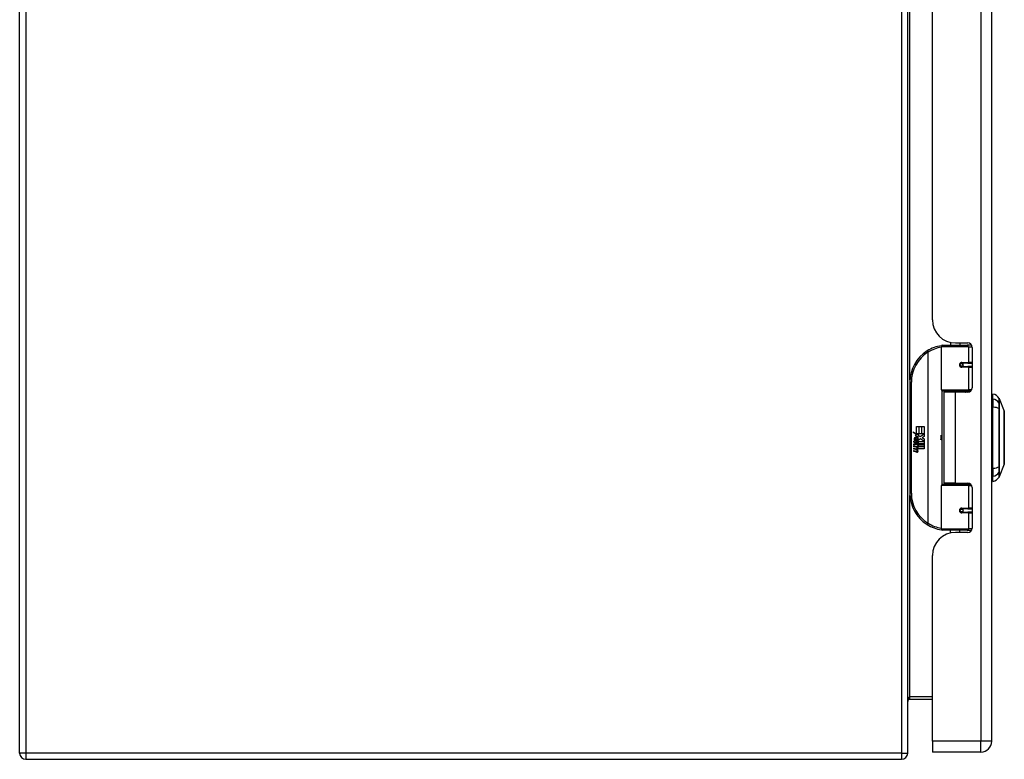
# Model space of a CAD drawing. Header units: inches. Extents: x 12 to 126, y 7 to 90.
# Tile 3 of 11: x 39 to 53, y 39 to 49. Entities that reach past the tile are written whole.
import ezdxf

# ---------------------------------------------------------------- set-up
doc = ezdxf.new("R2010")
doc.units = ezdxf.units.IN
doc.header["$MEASUREMENT"] = 0
doc.layers.add('Visible Edges(ANSI)', color=7, linetype='Continuous', lineweight=25)
doc.layers.add('Visible Tangent Edges(ANSI)', color=7, linetype='Continuous', lineweight=25)

msp = doc.modelspace()

# ---------------------------------------------------------------- linework, layer by layer
at = {"layer": 'Visible Edges(ANSI)'}
for p, q in [((39.448, 39.181), (39.448, 59.013)), ((51.448, 39.181), (51.448, 59.013)), ((52.583, 39.341), (52.583, 58.852)), ((51.783, 45.038), (51.783, 53.155)), ((52.028, 44.734), (52.028, 44.695)), ((52.095, 44.726), (52.261, 44.726)), ((52.154, 44.726), (52.154, 44.695)), ((51.903, 44.091), (51.903, 44.676)), ((51.923, 44.695), (52.253, 44.695)), ((52.311, 44.695), (52.253, 44.695)), ((52.311, 44.695), (52.313, 44.695)), ((52.32, 44.667), (52.32, 44.12)), ((52.17, 44.451), (52.171, 44.449)), ((52.176, 44.449), (52.171, 44.449)), ((52.263, 44.451), (52.176, 44.451)), ((52.178, 44.449), (52.178, 44.451)), ((52.263, 44.451), (52.32, 44.451)), ((52.176, 44.408), (52.263, 44.408)), ((52.179, 44.41), (52.179, 44.408)), ((52.32, 44.408), (52.263, 44.408)), ((51.478, 44.195), (51.478, 42.695)), ((52.257, 44.075), (51.919, 44.075)), ((52.091, 44.061), (51.938, 44.061)), ((51.938, 44.061), (51.938, 42.83)), ((51.996, 44.075), (51.996, 44.061)), ((52.261, 44.061), (52.091, 44.061)), ((52.186, 44.075), (52.186, 44.061)), ((52.257, 44.075), (52.3, 44.075)), ((52.599, 43.968), (52.599, 44.036)), ((52.599, 43.968), (52.599, 43.857)), ((52.686, 43.976), (52.753, 43.802)), ((52.595, 43.845), (52.583, 43.845)), ((52.599, 43.034), (52.599, 43.857)), ((51.519, 43.523), (51.566, 43.498)), ((51.565, 43.479), (51.519, 43.523)), ((51.566, 43.595), (51.599, 43.595)), ((51.566, 43.498), (51.566, 43.595)), ((51.599, 43.595), (51.599, 43.497)), ((51.603, 43.595), (51.635, 43.595)), ((51.603, 43.497), (51.603, 43.595)), ((51.635, 43.595), (51.635, 43.497)), ((51.639, 43.497), (51.639, 43.595)), ((51.639, 43.595), (51.671, 43.595)), ((51.671, 43.595), (51.671, 43.462)), ((52.583, 43.546), (52.595, 43.546)), ((51.533, 43.4), (51.561, 43.376)), ((51.533, 43.384), (51.533, 43.4)), ((51.553, 43.37), (51.533, 43.384)), ((51.545, 43.406), (51.536, 43.406)), ((51.551, 43.477), (51.565, 43.479)), ((51.595, 43.446), (51.551, 43.477)), ((51.557, 43.399), (51.557, 43.436)), ((51.561, 43.376), (51.588, 43.389)), ((51.566, 43.434), (51.566, 43.41)), ((51.57, 43.497), (51.599, 43.481)), ((51.599, 43.497), (51.57, 43.497)), ((51.583, 43.439), (51.595, 43.446)), ((51.588, 43.389), (51.588, 43.373)), ((51.599, 43.481), (51.589, 43.479)), ((51.589, 43.479), (51.617, 43.46)), ((51.621, 43.43), (51.591, 43.409)), ((51.591, 43.393), (51.67, 43.393)), ((51.591, 43.371), (51.591, 43.393)), ((51.635, 43.497), (51.603, 43.497)), ((51.617, 43.46), (51.671, 43.497)), ((51.67, 43.393), (51.621, 43.43)), ((51.671, 43.497), (51.639, 43.497)), ((51.671, 43.462), (51.645, 43.444)), ((51.645, 43.444), (51.671, 43.43)), ((51.671, 43.43), (51.671, 43.363)), ((51.533, 43.361), (51.553, 43.368)), ((51.533, 43.344), (51.533, 43.361)), ((51.561, 43.358), (51.533, 43.344)), ((51.533, 43.337), (51.588, 43.328)), ((51.533, 43.324), (51.533, 43.337)), ((51.556, 43.32), (51.533, 43.324)), ((51.533, 43.304), (51.568, 43.297)), ((51.533, 43.29), (51.533, 43.304)), ((51.556, 43.286), (51.533, 43.29)), ((51.533, 43.27), (51.568, 43.264)), ((51.533, 43.257), (51.533, 43.27)), ((51.567, 43.25), (51.533, 43.257)), ((51.553, 43.368), (51.553, 43.37)), ((51.588, 43.334), (51.561, 43.358)), ((51.588, 43.373), (51.569, 43.365)), ((51.569, 43.365), (51.569, 43.363)), ((51.569, 43.363), (51.588, 43.35)), ((51.573, 43.363), (51.591, 43.371)), ((51.671, 43.363), (51.573, 43.363)), ((51.578, 43.317), (51.578, 43.314)), ((51.588, 43.316), (51.578, 43.317)), ((51.58, 43.359), (51.671, 43.359)), ((51.591, 43.352), (51.58, 43.359)), ((51.584, 43.313), (51.591, 43.313)), ((51.588, 43.35), (51.588, 43.334)), ((51.588, 43.328), (51.588, 43.316)), ((51.591, 43.329), (51.591, 43.352)), ((51.671, 43.329), (51.591, 43.329)), ((51.591, 43.325), (51.671, 43.325)), ((51.591, 43.313), (51.591, 43.325)), ((51.671, 43.295), (51.592, 43.295)), ((51.671, 43.359), (51.671, 43.329)), ((51.671, 43.325), (51.671, 43.295)), ((52.595, 43.345), (52.583, 43.345)), ((52.595, 43.046), (52.583, 43.046)), ((52.599, 43.034), (52.599, 42.923)), ((52.753, 43.089), (52.686, 42.915)), ((52.599, 42.855), (52.599, 42.923)), ((51.903, 42.215), (51.903, 42.8)), ((51.919, 42.816), (52.257, 42.816)), ((52.091, 42.83), (51.938, 42.83)), ((51.996, 42.816), (51.996, 42.83)), ((52.091, 42.83), (52.261, 42.83)), ((52.186, 42.816), (52.186, 42.83)), ((52.3, 42.816), (52.257, 42.816)), ((52.32, 42.771), (52.32, 42.224)), ((52.263, 42.483), (52.176, 42.483)), ((52.179, 42.481), (52.179, 42.483)), ((52.263, 42.483), (52.32, 42.483)), ((52.17, 42.44), (52.171, 42.442)), ((52.171, 42.442), (52.176, 42.442)), ((52.176, 42.44), (52.263, 42.44)), ((52.178, 42.442), (52.178, 42.44)), ((52.32, 42.44), (52.263, 42.44)), ((52.253, 42.195), (51.923, 42.195)), ((52.028, 42.157), (52.028, 42.195)), ((52.154, 42.164), (52.154, 42.195)), ((52.253, 42.195), (52.311, 42.195)), ((52.313, 42.195), (52.311, 42.195)), ((52.261, 42.164), (52.095, 42.164)), ((51.783, 39.341), (51.783, 41.852)), ((51.479, 39.91), (51.783, 39.91)), ((51.783, 39.341), (51.783, 39.195)), ((52.437, 39.195), (51.783, 39.195)), ((39.532, 39.097), (51.364, 39.097))]:
    msp.add_line(p, q, dxfattribs=at)
at = {"layer": 'Visible Edges(ANSI)', "flags": 128}
for points in [[(51.91, 44.691), (51.91, 44.691), (51.91, 44.691), (51.91, 44.691), (51.909, 44.691), (51.909, 44.691), (51.909, 44.691), (51.909, 44.691), (51.908, 44.691), (51.908, 44.69), (51.908, 44.69), (51.908, 44.69), (51.907, 44.69), (51.907, 44.69), (51.907, 44.69), (51.907, 44.69), (51.906, 44.69), (51.906, 44.69), (51.906, 44.69), (51.906, 44.69), (51.906, 44.69), (51.905, 44.69), (51.905, 44.69), (51.905, 44.69), (51.905, 44.69)], [(52.176, 44.408), (52.173, 44.408), (52.17, 44.409), (52.168, 44.41), (52.165, 44.411), (52.163, 44.412), (52.161, 44.414), (52.159, 44.416), (52.157, 44.418), (52.156, 44.421), (52.155, 44.424), (52.154, 44.427), (52.154, 44.43), (52.154, 44.433), (52.155, 44.436), (52.156, 44.438), (52.157, 44.441), (52.159, 44.443), (52.161, 44.445), (52.163, 44.447), (52.165, 44.449), (52.168, 44.45), (52.17, 44.451), (52.173, 44.451), (52.176, 44.451)], [(52.223, 44.061), (52.226, 44.062), (52.229, 44.063), (52.232, 44.064), (52.235, 44.065), (52.238, 44.066), (52.241, 44.067), (52.244, 44.068), (52.247, 44.069), (52.25, 44.07), (52.253, 44.071), (52.256, 44.071), (52.259, 44.072), (52.263, 44.072), (52.266, 44.073), (52.269, 44.073), (52.272, 44.074), (52.275, 44.074), (52.278, 44.074), (52.281, 44.075), (52.284, 44.075), (52.287, 44.075), (52.29, 44.075), (52.294, 44.075), (52.297, 44.075)], [(52.754, 43.09), (52.754, 43.091), (52.754, 43.092), (52.754, 43.094), (52.754, 43.097), (52.754, 43.101), (52.754, 43.106), (52.754, 43.111), (52.754, 43.117), (52.754, 43.124), (52.754, 43.132), (52.754, 43.141), (52.754, 43.15), (52.754, 43.16), (52.754, 43.171), (52.754, 43.182), (52.754, 43.194), (52.754, 43.207), (52.754, 43.22), (52.754, 43.234), (52.754, 43.248), (52.754, 43.263), (52.754, 43.278), (52.754, 43.293), (52.754, 43.309), (52.754, 43.326), (52.754, 43.342), (52.754, 43.359), (52.754, 43.376), (52.754, 43.393), (52.754, 43.41), (52.754, 43.428), (52.754, 43.445), (52.754, 43.463), (52.754, 43.48), (52.754, 43.498), (52.754, 43.515), (52.754, 43.532), (52.754, 43.549), (52.754, 43.565), (52.754, 43.581), (52.754, 43.598), (52.754, 43.613), (52.754, 43.628), (52.754, 43.643), (52.754, 43.657), (52.754, 43.671), (52.754, 43.684), (52.754, 43.697), (52.754, 43.709), (52.754, 43.72), (52.754, 43.731), (52.754, 43.741), (52.754, 43.75), (52.754, 43.759), (52.754, 43.766), (52.754, 43.774), (52.754, 43.78), (52.754, 43.785), (52.754, 43.79), (52.754, 43.794), (52.754, 43.797), (52.754, 43.799), (52.754, 43.8), (52.754, 43.801)], [(52.297, 42.816), (52.294, 42.816), (52.29, 42.816), (52.287, 42.816), (52.284, 42.816), (52.281, 42.816), (52.278, 42.816), (52.275, 42.817), (52.272, 42.817), (52.269, 42.818), (52.266, 42.818), (52.263, 42.819), (52.259, 42.819), (52.256, 42.82), (52.253, 42.82), (52.25, 42.821), (52.247, 42.822), (52.244, 42.823), (52.241, 42.824), (52.238, 42.825), (52.235, 42.826), (52.232, 42.827), (52.229, 42.828), (52.226, 42.829), (52.223, 42.83)], [(52.176, 42.44), (52.173, 42.44), (52.17, 42.44), (52.168, 42.441), (52.165, 42.442), (52.163, 42.444), (52.161, 42.445), (52.159, 42.448), (52.157, 42.45), (52.156, 42.453), (52.155, 42.455), (52.154, 42.458), (52.154, 42.461), (52.154, 42.464), (52.155, 42.467), (52.156, 42.47), (52.157, 42.472), (52.159, 42.475), (52.161, 42.477), (52.163, 42.479), (52.165, 42.48), (52.168, 42.481), (52.17, 42.482), (52.173, 42.483), (52.176, 42.483)], [(51.905, 42.201), (51.905, 42.201), (51.905, 42.201), (51.905, 42.201), (51.906, 42.201), (51.906, 42.201), (51.906, 42.201), (51.906, 42.201), (51.906, 42.201), (51.907, 42.201), (51.907, 42.201), (51.907, 42.201), (51.907, 42.201), (51.908, 42.2), (51.908, 42.2), (51.908, 42.2), (51.908, 42.2), (51.909, 42.2), (51.909, 42.2), (51.909, 42.2), (51.909, 42.2), (51.91, 42.2), (51.91, 42.2), (51.91, 42.2), (51.91, 42.2)]]:
    msp.add_lwpolyline(points, dxfattribs=at)
at = {"layer": 'Visible Edges(ANSI)'}
for centre in [(52.176, 44.43), (52.176, 42.461)]:
    msp.add_circle(centre, 0.0197, dxfattribs=at)
for centre, radius, start, end in [((52.095, 45.038), 0.312, 180, 270), ((52.261, 44.667), 0.0591, 0, 90), ((51.978, 44.195), 0.5, 122.2377, 180), ((51.978, 44.195), 0.5, 98.5081, 122.2377), ((51.923, 44.676), 0.0197, 90, 180), ((52.176, 44.43), 0.0217, 279.147, 90), ((51.919, 44.091), 0.0157, 180, 270), ((52.261, 44.12), 0.0591, 270, 0), ((52.582, 43.919), 0.118, 29.7291, 82.0587), ((52.676, 43.973), 0.00984, 21.2505, 29.7291), ((52.595, 43.865), 0.0197, 270, 281.537), ((52.749, 43.801), 0.00492, 0.2088, 21.2505), ((52.595, 43.526), 0.0197, 78.463, 90), ((51.594, 43.424), 0.0607, 171.5605, 197.3343), ((51.553, 43.43), 0.0197, 86.5646, 171.5605), ((51.573, 43.417), 0.0307, 154.6784, 202.5609), ((51.554, 43.426), 0.0096, 73.5261, 154.6784), ((51.552, 43.41), 0.0398, 44.1684, 86.5646), ((51.568, 43.425), 0.0282, 246.1555, 293.8445), ((51.564, 43.417), 0.0168, 19.3797, 82.9975), ((51.57, 43.418), 0.00955, 241.4547, 321.1652), ((51.569, 43.419), 0.0109, 321.1652, 19.3797), ((51.573, 43.413), 0.0152, 293.8445, 355.0802), ((51.559, 43.417), 0.0299, 350.4085, 44.1684), ((51.559, 43.417), 0.033, 347.079, 43.1785), ((51.804, 43.445), 0.0965, 342.5328, 17.4672), ((51.548, 43.274), 0.0465, 57.5992, 80), ((51.548, 43.24), 0.0465, 58.5584, 80.8257), ((51.573, 43.278), 0.0288, 259, 288.4748), ((51.57, 43.31), 0.0123, 260, 293.5571), ((51.57, 43.276), 0.0123, 259.9922, 293.5487), ((51.566, 43.303), 0.0126, 6.03, 57.5992), ((51.566, 43.27), 0.0126, 6.1027, 57.6083), ((51.572, 43.304), 0.006, 293.5571, 6.03), ((51.574, 43.312), 0.0288, 273.6169, 286.9928), ((51.565, 43.261), 0.0246, 359.6788, 63.9508), ((51.572, 43.27), 0.006, 293.5487, 6.1027), ((51.565, 43.294), 0.024, 359.4776, 57.4114), ((51.579, 43.294), 0.0101, 286.9928, 359.4776), ((51.579, 43.261), 0.0105, 288.4748, 359.6788), ((51.568, 43.296), 0.024, 358.7952, 46.5849), ((52.595, 43.365), 0.0197, 270, 281.537), ((52.595, 43.026), 0.0197, 78.463, 90), ((52.749, 43.09), 0.00492, 338.7495, 359.7912), ((52.582, 42.972), 0.118, 277.9413, 330.2709), ((52.676, 42.918), 0.00984, 330.2709, 338.7495), ((51.919, 42.8), 0.0157, 90, 180), ((52.261, 42.771), 0.0591, 0, 90), ((51.978, 42.695), 0.5, 180, 237.7623), ((52.176, 42.461), 0.0217, 270, 80.853), ((51.978, 42.695), 0.5, 237.7623, 261.4919), ((51.923, 42.215), 0.0197, 180, 270), ((52.261, 42.224), 0.0591, 270, 0), ((52.095, 41.852), 0.312, 90, 180), ((51.479, 39.879), 0.031, 90, 180), ((52.437, 39.341), 0.146, 270, 0), ((39.532, 39.181), 0.084, 180, 270), ((51.364, 39.181), 0.084, 270, 0)]:
    msp.add_arc(centre, radius, start, end, dxfattribs=at)
at = {"layer": 'Visible Tangent Edges(ANSI)'}
for p, q in [((39.532, 59.013), (39.532, 39.181)), ((51.364, 59.013), (51.364, 39.181)), ((52.437, 58.852), (52.437, 39.341)), ((51.479, 44.227), (51.479, 53.967)), ((52.296, 44.715), (52.296, 44.695)), ((51.712, 44.618), (51.722, 44.602)), ((51.722, 44.602), (51.722, 42.289)), ((51.722, 44.602), (51.726, 44.602)), ((51.726, 42.289), (51.726, 44.602)), ((52.272, 44.676), (51.903, 44.676)), ((52.272, 44.676), (52.319, 44.676)), ((52.272, 44.676), (52.272, 44.461)), ((52.18, 44.461), (52.272, 44.461)), ((52.32, 44.461), (52.272, 44.461)), ((52.272, 44.398), (52.18, 44.398)), ((52.272, 44.398), (52.272, 44.091)), ((52.272, 44.398), (52.32, 44.398)), ((51.478, 44.195), (51.498, 44.195)), ((51.498, 42.695), (51.498, 44.195)), ((51.903, 44.091), (52.272, 44.091)), ((51.911, 44.078), (51.911, 42.813)), ((52.091, 44.061), (52.091, 42.83)), ((52.312, 44.091), (52.272, 44.091)), ((52.296, 44.075), (52.296, 44.072)), ((52.686, 43.911), (52.686, 43.911)), ((52.595, 43.558), (52.595, 43.845)), ((52.686, 43.837), (52.686, 43.838)), ((52.595, 43.558), (52.583, 43.558)), ((52.583, 43.536), (52.595, 43.536)), ((52.595, 43.546), (52.595, 43.558)), ((52.595, 43.546), (52.595, 43.536)), ((52.595, 43.536), (52.595, 43.355)), ((52.595, 43.355), (52.583, 43.355)), ((52.583, 43.333), (52.595, 43.333)), ((52.595, 43.355), (52.595, 43.345)), ((52.595, 43.333), (52.595, 43.345)), ((52.595, 43.046), (52.595, 43.333)), ((52.686, 43.053), (52.686, 43.053)), ((52.686, 42.98), (52.686, 42.98)), ((52.272, 42.8), (51.903, 42.8)), ((52.272, 42.8), (52.312, 42.8)), ((52.272, 42.8), (52.272, 42.493)), ((52.296, 42.819), (52.296, 42.816)), ((51.498, 42.695), (51.478, 42.695)), ((51.479, 39.941), (51.479, 42.664)), ((52.18, 42.493), (52.272, 42.493)), ((52.32, 42.493), (52.272, 42.493)), ((52.272, 42.43), (52.18, 42.43)), ((52.272, 42.43), (52.272, 42.215)), ((52.272, 42.43), (52.32, 42.43)), ((51.722, 42.289), (51.712, 42.273)), ((51.726, 42.289), (51.722, 42.289)), ((51.903, 42.215), (52.272, 42.215)), ((52.319, 42.215), (52.272, 42.215)), ((52.296, 42.195), (52.296, 42.176)), ((51.783, 39.941), (51.479, 39.941)), ((51.479, 39.91), (51.479, 39.941)), ((52.437, 39.341), (51.783, 39.341)), ((52.583, 39.341), (52.437, 39.341)), ((52.437, 39.195), (52.437, 39.341)), ((39.532, 39.181), (39.448, 39.181)), ((51.364, 39.181), (39.532, 39.181)), ((39.532, 39.181), (39.532, 39.097)), ((51.364, 39.181), (51.364, 39.097)), ((51.364, 39.181), (51.448, 39.181))]:
    msp.add_line(p, q, dxfattribs=at)
at = {"layer": 'Visible Tangent Edges(ANSI)', "flags": 128}
for points in [[(52.18, 44.461), (52.176, 44.461), (52.172, 44.46), (52.168, 44.459), (52.164, 44.457), (52.161, 44.455), (52.157, 44.453), (52.154, 44.449), (52.152, 44.446), (52.15, 44.442), (52.148, 44.438), (52.147, 44.434), (52.147, 44.43), (52.147, 44.425), (52.148, 44.421), (52.15, 44.417), (52.152, 44.413), (52.155, 44.41), (52.158, 44.407), (52.161, 44.404), (52.165, 44.402), (52.168, 44.4), (52.172, 44.399), (52.176, 44.398), (52.18, 44.398)], [(52.297, 44.075), (52.292, 44.075), (52.287, 44.075), (52.283, 44.075), (52.278, 44.075), (52.273, 44.075), (52.269, 44.075), (52.264, 44.074), (52.259, 44.074), (52.255, 44.073), (52.25, 44.073), (52.245, 44.073), (52.241, 44.072), (52.236, 44.071), (52.232, 44.071), (52.227, 44.07), (52.222, 44.069), (52.218, 44.069), (52.213, 44.068), (52.209, 44.067), (52.204, 44.066), (52.2, 44.065), (52.195, 44.064), (52.191, 44.063), (52.186, 44.062)], [(52.685, 43.978), (52.685, 43.977), (52.685, 43.977), (52.685, 43.977), (52.685, 43.976), (52.685, 43.975), (52.685, 43.974), (52.685, 43.972), (52.685, 43.97), (52.685, 43.968), (52.685, 43.966), (52.685, 43.964), (52.685, 43.961), (52.685, 43.959), (52.685, 43.956), (52.685, 43.952), (52.685, 43.949), (52.685, 43.945), (52.685, 43.941), (52.685, 43.937), (52.685, 43.933), (52.685, 43.928), (52.685, 43.923), (52.685, 43.918), (52.685, 43.913)], [(52.685, 43.913), (52.685, 43.912), (52.685, 43.91), (52.685, 43.908), (52.685, 43.906), (52.685, 43.904), (52.685, 43.901), (52.685, 43.899), (52.685, 43.896), (52.685, 43.894), (52.685, 43.891), (52.685, 43.888), (52.685, 43.885), (52.685, 43.881), (52.685, 43.878), (52.685, 43.874), (52.685, 43.871), (52.685, 43.867), (52.685, 43.863), (52.685, 43.859), (52.685, 43.855), (52.685, 43.851), (52.685, 43.847), (52.685, 43.843), (52.685, 43.839)], [(52.686, 43.911), (52.686, 43.916), (52.686, 43.921), (52.686, 43.926), (52.686, 43.931), (52.686, 43.935), (52.686, 43.939), (52.686, 43.943), (52.686, 43.947), (52.686, 43.951), (52.686, 43.954), (52.686, 43.957), (52.686, 43.96), (52.686, 43.962), (52.686, 43.965), (52.686, 43.967), (52.686, 43.969), (52.686, 43.971), (52.686, 43.972), (52.686, 43.973), (52.686, 43.974), (52.686, 43.975), (52.686, 43.976), (52.686, 43.976), (52.686, 43.976)], [(52.686, 43.838), (52.686, 43.842), (52.686, 43.846), (52.686, 43.85), (52.686, 43.854), (52.686, 43.858), (52.686, 43.862), (52.686, 43.866), (52.686, 43.869), (52.686, 43.873), (52.686, 43.876), (52.686, 43.88), (52.686, 43.883), (52.686, 43.886), (52.686, 43.889), (52.686, 43.892), (52.686, 43.894), (52.686, 43.897), (52.686, 43.899), (52.686, 43.902), (52.686, 43.904), (52.686, 43.906), (52.686, 43.908), (52.686, 43.909), (52.686, 43.911)], [(52.685, 43.839), (52.685, 43.807), (52.685, 43.775), (52.685, 43.743), (52.685, 43.71), (52.685, 43.677), (52.685, 43.644), (52.685, 43.611), (52.685, 43.578), (52.685, 43.545), (52.685, 43.511), (52.685, 43.478), (52.685, 43.445), (52.685, 43.411), (52.685, 43.378), (52.685, 43.345), (52.685, 43.312), (52.685, 43.279), (52.685, 43.246), (52.685, 43.213), (52.685, 43.18), (52.685, 43.148), (52.685, 43.116), (52.685, 43.084), (52.685, 43.052)], [(52.686, 43.053), (52.686, 43.085), (52.686, 43.117), (52.686, 43.149), (52.686, 43.181), (52.686, 43.214), (52.686, 43.246), (52.686, 43.279), (52.686, 43.312), (52.686, 43.345), (52.686, 43.378), (52.686, 43.412), (52.686, 43.445), (52.686, 43.478), (52.686, 43.511), (52.686, 43.544), (52.686, 43.578), (52.686, 43.611), (52.686, 43.644), (52.686, 43.677), (52.686, 43.709), (52.686, 43.742), (52.686, 43.774), (52.686, 43.806), (52.686, 43.837)], [(52.753, 43.802), (52.753, 43.802), (52.753, 43.802), (52.753, 43.801), (52.753, 43.8), (52.753, 43.799), (52.753, 43.797), (52.753, 43.795), (52.753, 43.793), (52.753, 43.79), (52.753, 43.787), (52.753, 43.784), (52.753, 43.781), (52.753, 43.777), (52.753, 43.773), (52.753, 43.769), (52.753, 43.765), (52.753, 43.76), (52.754, 43.755), (52.754, 43.75), (52.754, 43.744), (52.754, 43.739), (52.754, 43.733), (52.754, 43.726), (52.754, 43.72)], [(52.754, 43.673), (52.754, 43.657), (52.754, 43.64), (52.754, 43.622), (52.753, 43.604), (52.753, 43.586), (52.753, 43.566), (52.753, 43.547), (52.753, 43.527), (52.753, 43.507), (52.753, 43.486), (52.753, 43.466), (52.753, 43.445), (52.753, 43.425), (52.753, 43.404), (52.753, 43.384), (52.753, 43.364), (52.753, 43.344), (52.753, 43.324), (52.753, 43.305), (52.753, 43.286), (52.754, 43.268), (52.754, 43.251), (52.754, 43.234), (52.754, 43.218)], [(52.754, 43.72), (52.754, 43.718), (52.754, 43.716), (52.754, 43.715), (52.754, 43.713), (52.754, 43.711), (52.754, 43.709), (52.754, 43.707), (52.754, 43.705), (52.754, 43.703), (52.754, 43.702), (52.754, 43.7), (52.754, 43.698), (52.754, 43.696), (52.754, 43.694), (52.754, 43.692), (52.754, 43.69), (52.754, 43.688), (52.754, 43.686), (52.754, 43.684), (52.754, 43.681), (52.754, 43.679), (52.754, 43.677), (52.754, 43.675), (52.754, 43.673)], [(52.754, 43.171), (52.754, 43.164), (52.754, 43.158), (52.754, 43.152), (52.754, 43.147), (52.754, 43.141), (52.754, 43.136), (52.753, 43.131), (52.753, 43.126), (52.753, 43.122), (52.753, 43.117), (52.753, 43.114), (52.753, 43.11), (52.753, 43.106), (52.753, 43.103), (52.753, 43.101), (52.753, 43.098), (52.753, 43.096), (52.753, 43.094), (52.753, 43.092), (52.753, 43.091), (52.753, 43.09), (52.753, 43.089), (52.753, 43.089), (52.753, 43.089)], [(52.754, 43.218), (52.754, 43.216), (52.754, 43.214), (52.754, 43.212), (52.754, 43.209), (52.754, 43.207), (52.754, 43.205), (52.754, 43.203), (52.754, 43.201), (52.754, 43.199), (52.754, 43.197), (52.754, 43.195), (52.754, 43.193), (52.754, 43.191), (52.754, 43.189), (52.754, 43.187), (52.754, 43.186), (52.754, 43.184), (52.754, 43.182), (52.754, 43.18), (52.754, 43.178), (52.754, 43.176), (52.754, 43.174), (52.754, 43.173), (52.754, 43.171)], [(52.685, 43.052), (52.685, 43.048), (52.685, 43.044), (52.685, 43.04), (52.685, 43.036), (52.685, 43.032), (52.685, 43.028), (52.685, 43.024), (52.685, 43.02), (52.685, 43.017), (52.685, 43.013), (52.685, 43.01), (52.685, 43.006), (52.685, 43.003), (52.685, 43), (52.685, 42.997), (52.685, 42.995), (52.685, 42.992), (52.685, 42.989), (52.685, 42.987), (52.685, 42.985), (52.685, 42.983), (52.685, 42.981), (52.685, 42.979), (52.685, 42.978)], [(52.685, 42.978), (52.685, 42.973), (52.685, 42.968), (52.685, 42.963), (52.685, 42.958), (52.685, 42.954), (52.685, 42.95), (52.685, 42.946), (52.685, 42.942), (52.685, 42.939), (52.685, 42.935), (52.685, 42.932), (52.685, 42.93), (52.685, 42.927), (52.685, 42.925), (52.685, 42.922), (52.685, 42.921), (52.685, 42.919), (52.685, 42.917), (52.685, 42.916), (52.685, 42.915), (52.685, 42.914), (52.685, 42.914), (52.685, 42.913), (52.685, 42.913)], [(52.686, 42.98), (52.686, 42.981), (52.686, 42.983), (52.686, 42.985), (52.686, 42.987), (52.686, 42.989), (52.686, 42.991), (52.686, 42.994), (52.686, 42.996), (52.686, 42.999), (52.686, 43.002), (52.686, 43.005), (52.686, 43.008), (52.686, 43.011), (52.686, 43.015), (52.686, 43.018), (52.686, 43.022), (52.686, 43.025), (52.686, 43.029), (52.686, 43.033), (52.686, 43.037), (52.686, 43.041), (52.686, 43.045), (52.686, 43.049), (52.686, 43.053)], [(52.686, 42.915), (52.686, 42.915), (52.686, 42.915), (52.686, 42.916), (52.686, 42.916), (52.686, 42.917), (52.686, 42.919), (52.686, 42.92), (52.686, 42.922), (52.686, 42.924), (52.686, 42.926), (52.686, 42.928), (52.686, 42.931), (52.686, 42.934), (52.686, 42.937), (52.686, 42.94), (52.686, 42.944), (52.686, 42.948), (52.686, 42.951), (52.686, 42.956), (52.686, 42.96), (52.686, 42.965), (52.686, 42.97), (52.686, 42.975), (52.686, 42.98)], [(52.186, 42.829), (52.191, 42.828), (52.195, 42.827), (52.2, 42.826), (52.204, 42.825), (52.209, 42.824), (52.213, 42.823), (52.218, 42.822), (52.222, 42.822), (52.227, 42.821), (52.232, 42.82), (52.236, 42.819), (52.241, 42.819), (52.245, 42.818), (52.25, 42.818), (52.255, 42.817), (52.259, 42.817), (52.264, 42.817), (52.269, 42.816), (52.273, 42.816), (52.278, 42.816), (52.283, 42.816), (52.287, 42.816), (52.292, 42.816), (52.297, 42.816)], [(52.18, 42.493), (52.176, 42.492), (52.172, 42.492), (52.168, 42.491), (52.165, 42.489), (52.161, 42.487), (52.158, 42.484), (52.155, 42.481), (52.152, 42.478), (52.15, 42.474), (52.148, 42.47), (52.147, 42.466), (52.147, 42.461), (52.147, 42.457), (52.148, 42.453), (52.15, 42.449), (52.152, 42.445), (52.154, 42.441), (52.157, 42.438), (52.161, 42.436), (52.164, 42.434), (52.168, 42.432), (52.172, 42.431), (52.176, 42.43), (52.18, 42.43)]]:
    msp.add_lwpolyline(points, dxfattribs=at)
at = {"layer": 'Visible Tangent Edges(ANSI)'}
for centre, start, end in [((51.978, 44.195), 122.2377, 180), ((51.982, 44.195), 99.4349, 122.2377), ((51.978, 42.695), 180, 237.7623), ((51.982, 42.695), 237.7623, 260.5651)]:
    msp.add_arc(centre, 0.48, start, end, dxfattribs=at)
for centre, major_axis, ratio, start_param, end_param in [((51.722, 44.602), (-0.0105, 0.0167), 0.161367, 4.610972, 6.283185), ((51.907, 44.67), (-0.0029, 0.0195), 0.187781, 5.698095, 6.283185), ((52.253, 44.676), (0, 0.0197), 0.965926, 4.712389, 6.283185), ((52.311, 44.676), (0, 0.0197), 0.965926, 6.20384, 6.283185), ((52.176, 44.461), (0, -0.00984), 0.476565, 0, 1.570796), ((52.263, 44.461), (0, -0.00984), 0.965926, 0, 1.570796), ((52.176, 44.398), (0, 0.00984), 0.476565, 4.712389, 6.283185), ((52.263, 44.398), (0, 0.00984), 0.965926, 4.712389, 6.283185), ((52.257, 44.091), (0, -0.0157), 0.965926, 0, 1.570796), ((52.582, 43.857), (0.118, 0), 0.946806, 0.522838, 1.432195), ((52.676, 43.908), (0.00984, -0.00009), 0.948405, 0.290838, 0.531485), ((52.582, 43.82), (-0.118, 0), 0.321806, 3.66443, 4.573787), ((52.676, 43.837), (0.00984, 0.00003), 0.317047, 0.281217, 0.521863), ((52.595, 43.563), (0.0197, 0), 0.281534, 4.712389, 4.913747), ((52.595, 43.526), (0.0197, 0), 0.5, 1.369438, 1.570796), ((52.595, 43.365), (-0.0197, 0), 0.5, 1.570796, 1.772154), ((52.595, 43.327), (0.0197, 0), 0.281534, 1.369438, 1.570796), ((52.582, 43.071), (0.118, 0), 0.321806, 4.850991, 5.760348), ((52.582, 43.034), (0.118, 0), 0.946806, 4.850991, 5.760348), ((52.676, 43.054), (0.00984, -0.00003), 0.317047, 5.761322, 6.001968), ((52.676, 42.983), (0.00984, 0.00009), 0.948405, 5.751701, 5.992347), ((52.257, 42.8), (0, 0.0157), 0.965926, 4.712389, 6.283185), ((52.176, 42.493), (0, -0.00984), 0.476565, 0, 1.570796), ((52.263, 42.493), (0, -0.00984), 0.965926, 0, 1.570796), ((52.176, 42.43), (0, 0.00984), 0.476565, 4.712389, 6.283185), ((52.263, 42.43), (0, 0.00984), 0.965926, 4.712389, 6.283185), ((51.722, 42.289), (-0.0105, -0.0167), 0.161367, 0, 1.672214), ((51.907, 42.22), (-0.0029, -0.0195), 0.187781, 0, 0.58509), ((52.253, 42.215), (0, -0.0197), 0.965926, 0, 1.570796), ((52.311, 42.215), (0, -0.0197), 0.965926, 0, 0.079346), ((51.479, 39.879), (0, 0.062), 0.5, 0, 1.570796)]:
    msp.add_ellipse(centre, major_axis=major_axis, ratio=ratio, start_param=start_param, end_param=end_param, dxfattribs=at)

doc.saveas('drawing.dxf')
